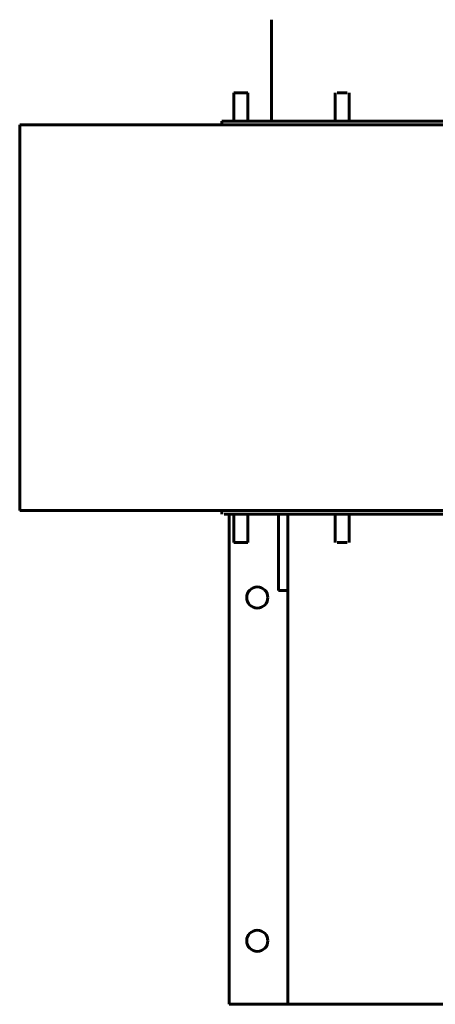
# Model space of a CAD drawing. Header units: inches. Extents: x 21 to 619, y 69 to 663.
# Tile 4 of 9: x 21 to 32, y 368 to 394. Entities that reach past the tile are written whole.
import ezdxf

# ---------------------------------------------------------------- set-up
doc = ezdxf.new("R2010")
doc.units = ezdxf.units.IN
doc.header["$MEASUREMENT"] = 0
doc.layers.add('M-EQPM', color=50, linetype='Continuous', lineweight=60)

# ---------------------------------------------------------------- blocks, each defined once
blk = doc.blocks.new('2018-13830-003-02 - 2018-13830-003-02_ipt-1455481-MECHANICAL HVAC UPPER LEVEL PLAN Copy 1')
at = {"layer": 'M-EQPM'}
for p, q in [((-8.375, 7.924), (-8.375, 5.225)), ((-9.375, 5.975), (-9.375, 5.225)), ((-9.188, 5.975), (-9.375, 5.975)), ((-9, 5.975), (-9.188, 5.975)), ((-9, 5.225), (-9, 5.975)), ((-6.684, 5.975), (-6.684, 5.225)), ((-6.364, 5.975), (-6.629, 5.975)), ((-6.364, 5.975), (-6.364, 5.975)), ((-6.309, 5.225), (-6.309, 5.975)), ((-15.062, 5.125), (-15.062, -5.125)), ((-15.057, 5.125), (0, 5.125)), ((9.688, 5.225), (-9.688, 5.225)), ((-9.688, 5.225), (-9.688, 5.125)), ((0, -5.125), (-15.057, -5.125)), ((-9.688, -5.125), (-9.688, -5.225)), ((-8.188, -5.225), (-9.626, -5.225)), ((-9.5, -5.225), (-9.5, -18.25)), ((-9.375, -5.225), (-9.375, -5.975)), ((-9, -5.975), (-9, -5.225)), ((-8.188, -5.225), (-8.188, -7.25)), ((8.187, -5.225), (-8.188, -5.225)), ((-7.938, -5.225), (-7.938, -7.25)), ((-6.684, -5.225), (-6.684, -5.975)), ((-6.309, -5.975), (-6.309, -5.225)), ((-9.375, -5.975), (-9.188, -5.975)), ((-9.188, -5.975), (-9, -5.975)), ((-6.629, -5.975), (-6.364, -5.975)), ((-6.364, -5.975), (-6.364, -5.975)), ((-8.188, -7.25), (-7.938, -7.25)), ((-7.938, -18.25), (-7.938, -7.25)), ((-9.5, -18.25), (-7.938, -18.25)), ((-7.938, -18.25), (7.937, -18.25))]:
    blk.add_line(p, q, dxfattribs=at)
for centre, start, end in [((-8.75, -7.437), 0, 180), ((-8.75, -7.437), 180, 0), ((-8.75, -16.562), 0, 180), ((-8.75, -16.562), 180, 0)]:
    blk.add_arc(centre, 0.281, start, end, dxfattribs=at)
blk = doc.blocks.new('2018-13830-003-02 - Standard-1455482-MECHANICAL HVAC UPPER LEVEL PLAN Copy 1')
blk.add_blockref('2018-13830-003-02 - 2018-13830-003-02_ipt-1455481-MECHANICAL HVAC UPPER LEVEL PLAN Copy 1', (0, 0))

msp = doc.modelspace()

# ---------------------------------------------------------------- block references
at = {"layer": 'M-EQPM'}
msp.add_blockref('2018-13830-003-02 - Standard-1455482-MECHANICAL HVAC UPPER LEVEL PLAN Copy 1', (36, 386.469), dxfattribs=at)

doc.saveas('drawing.dxf')
